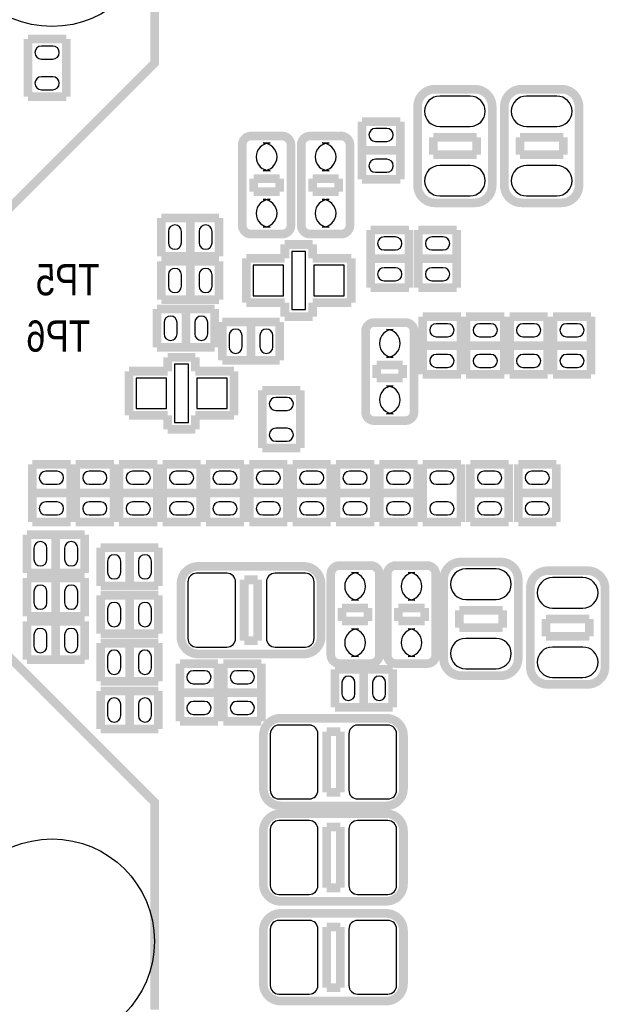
# Model space of a CAD drawing. Extents: x 0 to 181, y -28 to 74.
# Tile 10 of 13: x 128 to 146, y 20 to 49. Entities that reach past the tile are written whole.
import ezdxf

# ---------------------------------------------------------------- set-up
doc = ezdxf.new("R2010")
doc.units = 0
doc.layers.add('DXF_BOT', color=7, linetype='CONTINUOUS')

msp = doc.modelspace()

# ---------------------------------------------------------------- linework, layer by layer
at = {"layer": 'DXF_BOT', "const_width": 0.254}
msp.add_lwpolyline([(132.309362, 19.670268), (132.309362, 25.741376), (127.6477, 30.403038, -0.198912), (127.164338, 31.569914), (127.164338, 41.56075, -0.198912), (127.6477, 42.727626), (132.309362, 47.389288), (132.309362, 53.460396, 0.414214), (131.309364, 54.460394), (125.238256, 54.460394), (120.576594, 49.798732, -0.198912), (119.409718, 49.31537), (109.418882, 49.31537, -0.198912), (108.252006, 49.798732), (103.590344, 54.460394), (97.519236, 54.460394, 0.414214), (96.519238, 53.460396), (96.519238, 47.389288), (101.1809, 42.727626, -0.198912), (101.664262, 41.56075), (101.664262, 31.569914, -0.198912), (101.1809, 30.403038), (96.519238, 25.741376), (96.519238, 19.670268, 0.414214)], format="xyb", dxfattribs=at)
for points in [[(129.7178, 48.087788), (128.6002, 48.087788)], [(128.6002, 48.087788), (128.6002, 46.400212)], [(129.7178, 46.400212), (129.7178, 48.087788)], [(128.6002, 46.400212), (129.7178, 46.400212)], [(139.4968, 45.674788), (138.3792, 45.674788)], [(138.3792, 45.674788), (138.3792, 43.987212)], [(139.4968, 43.987212), (139.4968, 45.674788)], [(140.462, 44.704), (140.462, 45.212)], [(140.462, 45.212), (141.732, 45.212)], [(141.732, 45.212), (141.732, 44.704)], [(143.002, 44.704), (143.002, 45.212)], [(143.002, 45.212), (144.272, 45.212)], [(144.272, 45.212), (144.272, 44.704)], [(139.4968, 44.831), (138.3792, 44.831)], [(141.732, 44.704), (140.462, 44.704)], [(144.272, 44.704), (143.002, 44.704)], [(135.9662, 44.0055), (135.2042, 44.0055)], [(135.2042, 44.0055), (135.2042, 43.6245)], [(135.9662, 43.6245), (135.9662, 44.0055)], [(137.6934, 44.0055), (136.9314, 44.0055)], [(136.9314, 44.0055), (136.9314, 43.6245)], [(137.6934, 43.6245), (137.6934, 44.0055)], [(138.3792, 43.987212), (139.4968, 43.987212)], [(135.2042, 43.6245), (135.9662, 43.6245)], [(136.9314, 43.6245), (137.6934, 43.6245)], [(134.193788, 42.8498), (132.506212, 42.8498)], [(132.506212, 42.8498), (132.506212, 41.7322)], [(133.35, 42.8498), (133.35, 41.7322)], [(134.193788, 41.7322), (134.193788, 42.8498)], [(138.6332, 42.499788), (138.6332, 40.812212)], [(139.7508, 42.499788), (138.6332, 42.499788)], [(139.7508, 40.812212), (139.7508, 42.499788)], [(140.0302, 42.499788), (140.0302, 40.812212)], [(141.1478, 42.499788), (140.0302, 42.499788)], [(141.1478, 40.812212), (141.1478, 42.499788)], [(136.1186, 42.0751), (136.1186, 41.6687)], [(136.9314, 42.0751), (136.1186, 42.0751)], [(136.9314, 41.6687), (136.9314, 42.0751)], [(132.506212, 41.7322), (134.193788, 41.7322)], [(134.193788, 41.5798), (132.506212, 41.5798)], [(132.506212, 41.5798), (132.506212, 40.4622)], [(133.35, 41.5798), (133.35, 40.4622)], [(134.193788, 40.4622), (134.193788, 41.5798)], [(136.1186, 41.6687), (134.987284, 41.6687)], [(134.987284, 41.6687), (134.987284, 40.3733)], [(138.062716, 41.6687), (136.9314, 41.6687)], [(138.062716, 40.3733), (138.062716, 41.6687)], [(138.6332, 41.656), (139.7508, 41.656)], [(140.0302, 41.656), (141.1478, 41.656)], [(138.6332, 40.812212), (139.7508, 40.812212)], [(140.0302, 40.812212), (141.1478, 40.812212)], [(132.506212, 40.4622), (134.193788, 40.4622)], [(134.987284, 40.3733), (136.1186, 40.3733)], [(136.1186, 40.3733), (136.1186, 39.9669)], [(136.9314, 39.9669), (136.9314, 40.3733)], [(136.9314, 40.3733), (138.062716, 40.3733)], [(134.066788, 40.1828), (132.379212, 40.1828)], [(132.379212, 40.1828), (132.379212, 39.0652)], [(133.223, 40.1828), (133.223, 39.0652)], [(134.066788, 39.0652), (134.066788, 40.1828)], [(136.1186, 39.9669), (136.9314, 39.9669)], [(141.2748, 39.959788), (140.1572, 39.959788)], [(140.1572, 39.959788), (140.1572, 38.272212)], [(141.2748, 38.272212), (141.2748, 39.959788)], [(142.5448, 39.959788), (141.4272, 39.959788)], [(141.4272, 39.959788), (141.4272, 38.272212)], [(142.5448, 38.272212), (142.5448, 39.959788)], [(143.8148, 39.959788), (142.6972, 39.959788)], [(142.6972, 39.959788), (142.6972, 38.272212)], [(143.8148, 38.272212), (143.8148, 39.959788)], [(145.0848, 39.959788), (143.9672, 39.959788)], [(143.9672, 39.959788), (143.9672, 38.272212)], [(145.0848, 38.272212), (145.0848, 39.959788)], [(135.971788, 39.8018), (134.284212, 39.8018)], [(134.284212, 39.8018), (134.284212, 38.6842)], [(135.128, 38.6842), (135.128, 39.8018)], [(135.971788, 38.6842), (135.971788, 39.8018)], [(141.2748, 39.116), (140.1572, 39.116)], [(142.5448, 39.116), (141.4272, 39.116)], [(143.8148, 39.116), (142.6972, 39.116)], [(145.0848, 39.116), (143.9672, 39.116)], [(132.379212, 39.0652), (134.066788, 39.0652)], [(132.6896, 38.7731), (132.6896, 38.3667)], [(133.5024, 38.7731), (132.6896, 38.7731)], [(133.5024, 38.3667), (133.5024, 38.7731)], [(134.284212, 38.6842), (135.971788, 38.6842)], [(139.573, 38.5445), (138.811, 38.5445)], [(138.811, 38.5445), (138.811, 38.1635)], [(139.573, 38.1635), (139.573, 38.5445)], [(132.6896, 38.3667), (131.558284, 38.3667)], [(131.558284, 38.3667), (131.558284, 37.0713)], [(134.633716, 38.3667), (133.5024, 38.3667)], [(134.633716, 37.0713), (134.633716, 38.3667)], [(140.1572, 38.272212), (141.2748, 38.272212)], [(141.4272, 38.272212), (142.5448, 38.272212)], [(142.6972, 38.272212), (143.8148, 38.272212)], [(143.9672, 38.272212), (145.0848, 38.272212)], [(138.811, 38.1635), (139.573, 38.1635)], [(136.5758, 37.800788), (135.4582, 37.800788)], [(135.4582, 37.800788), (135.4582, 36.113212)], [(136.5758, 36.113212), (136.5758, 37.800788)], [(131.558284, 37.0713), (132.6896, 37.0713)], [(132.6896, 37.0713), (132.6896, 36.6649)], [(133.5024, 36.6649), (133.5024, 37.0713)], [(133.5024, 37.0713), (134.633716, 37.0713)], [(132.6896, 36.6649), (133.5024, 36.6649)], [(135.4582, 36.113212), (136.5758, 36.113212)], [(128.7272, 35.641788), (128.7272, 33.954212)], [(129.8448, 35.641788), (128.7272, 35.641788)], [(129.8448, 33.954212), (129.8448, 35.641788)], [(129.9972, 35.641788), (129.9972, 33.954212)], [(131.1148, 35.641788), (129.9972, 35.641788)], [(131.1148, 33.954212), (131.1148, 35.641788)], [(131.2672, 35.641788), (131.2672, 33.954212)], [(132.3848, 35.641788), (131.2672, 35.641788)], [(132.3848, 33.954212), (132.3848, 35.641788)], [(132.5372, 35.641788), (132.5372, 33.954212)], [(133.6548, 35.641788), (132.5372, 35.641788)], [(133.6548, 33.954212), (133.6548, 35.641788)], [(133.8072, 35.641788), (133.8072, 33.954212)], [(134.9248, 35.641788), (133.8072, 35.641788)], [(134.9248, 33.954212), (134.9248, 35.641788)], [(135.0772, 35.641788), (135.0772, 33.954212)], [(136.1948, 35.641788), (135.0772, 35.641788)], [(136.1948, 33.954212), (136.1948, 35.641788)], [(136.3472, 35.641788), (136.3472, 33.954212)], [(137.4648, 35.641788), (136.3472, 35.641788)], [(137.4648, 33.954212), (137.4648, 35.641788)], [(137.6172, 35.641788), (137.6172, 33.954212)], [(138.7348, 35.641788), (137.6172, 35.641788)], [(138.7348, 33.954212), (138.7348, 35.641788)], [(138.8872, 35.641788), (138.8872, 33.954212)], [(140.0048, 35.641788), (138.8872, 35.641788)], [(140.0048, 33.954212), (140.0048, 35.641788)], [(141.2748, 35.641788), (140.1572, 35.641788)], [(140.1572, 35.641788), (140.1572, 33.954212)], [(141.2748, 33.954212), (141.2748, 35.641788)], [(141.5542, 35.641788), (141.5542, 33.954212)], [(142.6718, 35.641788), (141.5542, 35.641788)], [(142.6718, 33.954212), (142.6718, 35.641788)], [(142.9512, 35.641788), (142.9512, 33.954212)], [(144.0688, 35.641788), (142.9512, 35.641788)], [(144.0688, 33.954212), (144.0688, 35.641788)], [(128.7272, 34.798), (129.8448, 34.798)], [(129.9972, 34.798), (131.1148, 34.798)], [(131.2672, 34.798), (132.3848, 34.798)], [(132.5372, 34.798), (133.6548, 34.798)], [(133.8072, 34.798), (134.9248, 34.798)], [(135.0772, 34.798), (136.1948, 34.798)], [(136.3472, 34.798), (137.4648, 34.798)], [(137.6172, 34.798), (138.7348, 34.798)], [(138.8872, 34.798), (140.0048, 34.798)], [(141.5542, 34.798), (142.6718, 34.798)], [(142.9512, 34.798), (144.0688, 34.798)], [(128.7272, 33.954212), (129.8448, 33.954212)], [(129.9972, 33.954212), (131.1148, 33.954212)], [(131.2672, 33.954212), (132.3848, 33.954212)], [(132.5372, 33.954212), (133.6548, 33.954212)], [(133.8072, 33.954212), (134.9248, 33.954212)], [(135.0772, 33.954212), (136.1948, 33.954212)], [(136.3472, 33.954212), (137.4648, 33.954212)], [(137.6172, 33.954212), (138.7348, 33.954212)], [(138.8872, 33.954212), (140.0048, 33.954212)], [(140.1572, 33.954212), (141.2748, 33.954212)], [(141.5542, 33.954212), (142.6718, 33.954212)], [(142.9512, 33.954212), (144.0688, 33.954212)], [(130.256788, 33.5788), (128.569212, 33.5788)], [(128.569212, 33.5788), (128.569212, 32.4612)], [(129.413, 32.4612), (129.413, 33.5788)], [(130.256788, 32.4612), (130.256788, 33.5788)], [(132.415788, 33.1978), (130.728212, 33.1978)], [(130.728212, 33.1978), (130.728212, 32.0802)], [(131.572, 33.1978), (131.572, 32.0802)], [(132.415788, 32.0802), (132.415788, 33.1978)], [(128.569212, 32.4612), (130.256788, 32.4612)], [(128.569212, 32.3088), (128.569212, 31.1912)], [(130.256788, 32.3088), (128.569212, 32.3088)], [(129.413, 31.1912), (129.413, 32.3088)], [(130.256788, 31.1912), (130.256788, 32.3088)], [(135.327898, 32.258), (134.928102, 32.258)], [(134.928102, 32.258), (134.928102, 30.48)], [(135.327898, 30.48), (135.327898, 32.258)], [(130.728212, 32.0802), (132.415788, 32.0802)], [(132.415788, 31.8008), (130.728212, 31.8008)], [(130.728212, 31.8008), (130.728212, 30.6832)], [(131.572, 31.8008), (131.572, 30.6832)], [(132.415788, 30.6832), (132.415788, 31.8008)], [(138.557, 31.4325), (137.795, 31.4325)], [(137.795, 31.4325), (137.795, 31.0515)], [(138.557, 31.0515), (138.557, 31.4325)], [(140.208, 31.4325), (139.446, 31.4325)], [(139.446, 31.4325), (139.446, 31.0515)], [(140.208, 31.0515), (140.208, 31.4325)], [(141.224, 30.861), (141.224, 31.369)], [(141.224, 31.369), (142.494, 31.369)], [(142.494, 31.369), (142.494, 30.861)], [(128.569212, 31.1912), (130.256788, 31.1912)], [(130.256788, 31.0388), (128.569212, 31.0388)], [(128.569212, 31.0388), (128.569212, 29.9212)], [(129.413, 29.9212), (129.413, 31.0388)], [(130.256788, 29.9212), (130.256788, 31.0388)], [(137.795, 31.0515), (138.557, 31.0515)], [(139.446, 31.0515), (140.208, 31.0515)], [(143.764, 30.607), (143.764, 31.115)], [(143.764, 31.115), (145.034, 31.115)], [(145.034, 31.115), (145.034, 30.607)], [(142.494, 30.861), (141.224, 30.861)], [(130.728212, 30.6832), (132.415788, 30.6832)], [(134.928102, 30.48), (135.327898, 30.48)], [(145.034, 30.607), (143.764, 30.607)], [(132.415788, 30.4038), (130.728212, 30.4038)], [(130.728212, 30.4038), (130.728212, 29.2862)], [(131.572, 30.4038), (131.572, 29.2862)], [(132.415788, 29.2862), (132.415788, 30.4038)], [(128.569212, 29.9212), (130.256788, 29.9212)], [(133.0452, 29.799788), (133.0452, 28.112212)], [(134.1628, 29.799788), (133.0452, 29.799788)], [(134.1628, 28.112212), (134.1628, 29.799788)], [(134.3152, 29.799788), (134.3152, 28.112212)], [(135.4328, 29.799788), (134.3152, 29.799788)], [(135.4328, 28.112212), (135.4328, 29.799788)], [(139.273788, 29.6418), (137.586212, 29.6418)], [(137.586212, 29.6418), (137.586212, 28.5242)], [(138.43, 29.6418), (138.43, 28.5242)], [(139.273788, 28.5242), (139.273788, 29.6418)], [(130.728212, 29.2862), (132.415788, 29.2862)], [(132.415788, 29.0068), (130.728212, 29.0068)], [(130.728212, 29.0068), (130.728212, 27.8892)], [(131.572, 29.0068), (131.572, 27.8892)], [(132.415788, 27.8892), (132.415788, 29.0068)], [(133.0452, 28.956), (134.1628, 28.956)], [(134.3152, 28.956), (135.4328, 28.956)], [(137.586212, 28.5242), (139.273788, 28.5242)], [(130.728212, 27.8892), (132.415788, 27.8892)], [(133.0452, 28.112212), (134.1628, 28.112212)], [(134.3152, 28.112212), (135.4328, 28.112212)], [(137.341102, 27.813), (137.341102, 26.035)], [(137.740898, 27.813), (137.341102, 27.813)], [(137.740898, 26.035), (137.740898, 27.813)], [(137.341102, 26.035), (137.740898, 26.035)], [(137.341102, 25.019), (137.341102, 23.241)], [(137.740898, 25.019), (137.341102, 25.019)], [(137.740898, 23.241), (137.740898, 25.019)], [(137.341102, 23.241), (137.740898, 23.241)], [(137.341102, 22.098), (137.341102, 20.32)], [(137.740898, 22.098), (137.341102, 22.098)], [(137.740898, 20.32), (137.740898, 22.098)], [(137.341102, 20.32), (137.740898, 20.32)]]:
    msp.add_lwpolyline(points, dxfattribs=at)
at = {"layer": 'DXF_BOT'}
for points in [[(129.3241, 47.884588), (128.9939, 47.884588, 1), (128.9939, 47.503588), (129.3241, 47.503588, 1)], [(129.3241, 46.984412), (128.9939, 46.984412, 1), (128.9939, 46.603412), (129.3241, 46.603412, 1)], [(141.5415, 46.4185), (140.6525, 46.4185, 1), (140.6525, 45.5295), (141.5415, 45.5295, 1)], [(144.0815, 46.4185), (143.1925, 46.4185, 1), (143.1925, 45.5295), (144.0815, 45.5295, 1)], [(138.7729, 45.090588), (139.1031, 45.090588, 1), (139.1031, 45.471588), (138.7729, 45.471588, 1)], [(135.6868, 44.2341), (135.4836, 44.2341, 1), (135.4836, 45.0469), (135.6868, 45.0469, 1)], [(137.414, 44.2341), (137.2108, 44.2341, 1), (137.2108, 45.0469), (137.414, 45.0469, 1)], [(138.7729, 44.190412), (139.1031, 44.190412, 1), (139.1031, 44.571412), (138.7729, 44.571412, 1)], [(141.5415, 44.3865), (140.6525, 44.3865, 1), (140.6525, 43.4975), (141.5415, 43.4975, 1)], [(144.0815, 44.3865), (143.1925, 44.3865, 1), (143.1925, 43.4975), (144.0815, 43.4975, 1)], [(135.6868, 42.5831), (135.4836, 42.5831, 1), (135.4836, 43.3959), (135.6868, 43.3959, 1)], [(137.414, 42.5831), (137.2108, 42.5831, 1), (137.2108, 43.3959), (137.414, 43.3959, 1)], [(133.090412, 42.1259), (133.090412, 42.4561, 1), (132.709412, 42.4561), (132.709412, 42.1259, 1)], [(133.990588, 42.1259), (133.990588, 42.4561, 1), (133.609588, 42.4561), (133.609588, 42.1259, 1)], [(139.3571, 42.296588), (139.0269, 42.296588, 1), (139.0269, 41.915588), (139.3571, 41.915588, 1)], [(140.7541, 42.296588), (140.4239, 42.296588, 1), (140.4239, 41.915588), (140.7541, 41.915588, 1)], [(133.090412, 40.8559), (133.090412, 41.1861, 1), (132.709412, 41.1861), (132.709412, 40.8559, 1)], [(133.990588, 40.8559), (133.990588, 41.1861, 1), (133.609588, 41.1861), (133.609588, 40.8559, 1)], [(139.3571, 41.396412), (139.0269, 41.396412, 1), (139.0269, 41.015412), (139.3571, 41.015412, 1)], [(140.7541, 41.396412), (140.4239, 41.396412, 1), (140.4239, 41.015412), (140.7541, 41.015412, 1)], [(132.963412, 39.4589), (132.963412, 39.7891, 1), (132.582412, 39.7891), (132.582412, 39.4589, 1)], [(133.863588, 39.4589), (133.863588, 39.7891, 1), (133.482588, 39.7891), (133.482588, 39.4589, 1)], [(134.487412, 39.4081), (134.487412, 39.0779, 1), (134.868412, 39.0779), (134.868412, 39.4081, 1)], [(135.387588, 39.4081), (135.387588, 39.0779, 1), (135.768588, 39.0779), (135.768588, 39.4081, 1)], [(139.2936, 38.7731), (139.0904, 38.7731, 1), (139.0904, 39.5859), (139.2936, 39.5859, 1)], [(140.5509, 39.375588), (140.8811, 39.375588, 1), (140.8811, 39.756588), (140.5509, 39.756588, 1)], [(141.8209, 39.375588), (142.1511, 39.375588, 1), (142.1511, 39.756588), (141.8209, 39.756588, 1)], [(143.0909, 39.375588), (143.4211, 39.375588, 1), (143.4211, 39.756588), (143.0909, 39.756588, 1)], [(144.3609, 39.375588), (144.6911, 39.375588, 1), (144.6911, 39.756588), (144.3609, 39.756588, 1)], [(140.5509, 38.475412), (140.8811, 38.475412, 1), (140.8811, 38.856412), (140.5509, 38.856412, 1)], [(141.8209, 38.475412), (142.1511, 38.475412, 1), (142.1511, 38.856412), (141.8209, 38.856412, 1)], [(143.0909, 38.475412), (143.4211, 38.475412, 1), (143.4211, 38.856412), (143.0909, 38.856412, 1)], [(144.3609, 38.475412), (144.6911, 38.475412, 1), (144.6911, 38.856412), (144.3609, 38.856412, 1)], [(139.2936, 37.1221), (139.0904, 37.1221, 1), (139.0904, 37.9349), (139.2936, 37.9349, 1)], [(136.1821, 37.597588), (135.8519, 37.597588, 1), (135.8519, 37.216588), (136.1821, 37.216588, 1)], [(136.1821, 36.697412), (135.8519, 36.697412, 1), (135.8519, 36.316412), (136.1821, 36.316412, 1)], [(129.4511, 35.438588), (129.1209, 35.438588, 1), (129.1209, 35.057588), (129.4511, 35.057588, 1)], [(130.7211, 35.438588), (130.3909, 35.438588, 1), (130.3909, 35.057588), (130.7211, 35.057588, 1)], [(131.9911, 35.438588), (131.6609, 35.438588, 1), (131.6609, 35.057588), (131.9911, 35.057588, 1)], [(133.2611, 35.438588), (132.9309, 35.438588, 1), (132.9309, 35.057588), (133.2611, 35.057588, 1)], [(134.5311, 35.438588), (134.2009, 35.438588, 1), (134.2009, 35.057588), (134.5311, 35.057588, 1)], [(135.8011, 35.438588), (135.4709, 35.438588, 1), (135.4709, 35.057588), (135.8011, 35.057588, 1)], [(137.0711, 35.438588), (136.7409, 35.438588, 1), (136.7409, 35.057588), (137.0711, 35.057588, 1)], [(138.3411, 35.438588), (138.0109, 35.438588, 1), (138.0109, 35.057588), (138.3411, 35.057588, 1)], [(139.6111, 35.438588), (139.2809, 35.438588, 1), (139.2809, 35.057588), (139.6111, 35.057588, 1)], [(140.5509, 35.057588), (140.8811, 35.057588, 1), (140.8811, 35.438588), (140.5509, 35.438588, 1)], [(142.2781, 35.438588), (141.9479, 35.438588, 1), (141.9479, 35.057588), (142.2781, 35.057588, 1)], [(143.6751, 35.438588), (143.3449, 35.438588, 1), (143.3449, 35.057588), (143.6751, 35.057588, 1)], [(129.4511, 34.538412), (129.1209, 34.538412, 1), (129.1209, 34.157412), (129.4511, 34.157412, 1)], [(130.7211, 34.538412), (130.3909, 34.538412, 1), (130.3909, 34.157412), (130.7211, 34.157412, 1)], [(131.9911, 34.538412), (131.6609, 34.538412, 1), (131.6609, 34.157412), (131.9911, 34.157412, 1)], [(133.2611, 34.538412), (132.9309, 34.538412, 1), (132.9309, 34.157412), (133.2611, 34.157412, 1)], [(134.5311, 34.538412), (134.2009, 34.538412, 1), (134.2009, 34.157412), (134.5311, 34.157412, 1)], [(135.8011, 34.538412), (135.4709, 34.538412, 1), (135.4709, 34.157412), (135.8011, 34.157412, 1)], [(137.0711, 34.538412), (136.7409, 34.538412, 1), (136.7409, 34.157412), (137.0711, 34.157412, 1)], [(138.3411, 34.538412), (138.0109, 34.538412, 1), (138.0109, 34.157412), (138.3411, 34.157412, 1)], [(139.6111, 34.538412), (139.2809, 34.538412, 1), (139.2809, 34.157412), (139.6111, 34.157412, 1)], [(140.5509, 34.157412), (140.8811, 34.157412, 1), (140.8811, 34.538412), (140.5509, 34.538412, 1)], [(142.2781, 34.538412), (141.9479, 34.538412, 1), (141.9479, 34.157412), (142.2781, 34.157412, 1)], [(143.6751, 34.538412), (143.3449, 34.538412, 1), (143.3449, 34.157412), (143.6751, 34.157412, 1)], [(128.772412, 33.1851), (128.772412, 32.8549, 1), (129.153412, 32.8549), (129.153412, 33.1851, 1)], [(129.672588, 33.1851), (129.672588, 32.8549, 1), (130.053588, 32.8549), (130.053588, 33.1851, 1)], [(131.312412, 32.4739), (131.312412, 32.8041, 1), (130.931412, 32.8041), (130.931412, 32.4739, 1)], [(132.212588, 32.4739), (132.212588, 32.8041, 1), (131.831588, 32.8041), (131.831588, 32.4739, 1)], [(142.3035, 32.5755), (141.4145, 32.5755, 1), (141.4145, 31.6865), (142.3035, 31.6865, 1)], [(134.422388, 32.4485), (133.533388, 32.4485, 0.414214), (133.279388, 32.1945), (133.279388, 30.5435, 0.414214), (133.533388, 30.2895), (134.422388, 30.2895, 0.414214), (134.676388, 30.5435), (134.676388, 32.1945, 0.414214), (134.422388, 32.4485)], [(136.722612, 32.4485), (135.833612, 32.4485, 0.414214), (135.579612, 32.1945), (135.579612, 30.5435, 0.414214), (135.833612, 30.2895), (136.722612, 30.2895, 0.414214), (136.976612, 30.5435), (136.976612, 32.1945, 0.414214), (136.722612, 32.4485)], [(138.2776, 31.6611), (138.0744, 31.6611, 1), (138.0744, 32.4739), (138.2776, 32.4739, 1)], [(139.9286, 31.6611), (139.7254, 31.6611, 1), (139.7254, 32.4739), (139.9286, 32.4739, 1)], [(144.8435, 32.3215), (143.9545, 32.3215, 1), (143.9545, 31.4325), (144.8435, 31.4325, 1)], [(128.772412, 31.9151), (128.772412, 31.5849, 1), (129.153412, 31.5849), (129.153412, 31.9151, 1)], [(129.672588, 31.9151), (129.672588, 31.5849, 1), (130.053588, 31.5849), (130.053588, 31.9151, 1)], [(131.312412, 31.0769), (131.312412, 31.4071, 1), (130.931412, 31.4071), (130.931412, 31.0769, 1)], [(132.212588, 31.0769), (132.212588, 31.4071, 1), (131.831588, 31.4071), (131.831588, 31.0769, 1)], [(128.772412, 30.6451), (128.772412, 30.3149, 1), (129.153412, 30.3149), (129.153412, 30.6451, 1)], [(129.672588, 30.6451), (129.672588, 30.3149, 1), (130.053588, 30.3149), (130.053588, 30.6451, 1)], [(138.2776, 30.0101), (138.0744, 30.0101, 1), (138.0744, 30.8229), (138.2776, 30.8229, 1)], [(139.9286, 30.0101), (139.7254, 30.0101, 1), (139.7254, 30.8229), (139.9286, 30.8229, 1)], [(142.3035, 30.5435), (141.4145, 30.5435, 1), (141.4145, 29.6545), (142.3035, 29.6545, 1)], [(144.8435, 30.2895), (143.9545, 30.2895, 1), (143.9545, 29.4005), (144.8435, 29.4005, 1)], [(131.312412, 29.6799), (131.312412, 30.0101, 1), (130.931412, 30.0101), (130.931412, 29.6799, 1)], [(132.212588, 29.6799), (132.212588, 30.0101, 1), (131.831588, 30.0101), (131.831588, 29.6799, 1)], [(133.7691, 29.596588), (133.4389, 29.596588, 1), (133.4389, 29.215588), (133.7691, 29.215588, 1)], [(135.0391, 29.596588), (134.7089, 29.596588, 1), (134.7089, 29.215588), (135.0391, 29.215588, 1)], [(138.170412, 28.9179), (138.170412, 29.2481, 1), (137.789412, 29.2481), (137.789412, 28.9179, 1)], [(139.070588, 28.9179), (139.070588, 29.2481, 1), (138.689588, 29.2481), (138.689588, 28.9179, 1)], [(131.312412, 28.2829), (131.312412, 28.6131, 1), (130.931412, 28.6131), (130.931412, 28.2829, 1)], [(132.212588, 28.2829), (132.212588, 28.6131, 1), (131.831588, 28.6131), (131.831588, 28.2829, 1)], [(133.7691, 28.696412), (133.4389, 28.696412, 1), (133.4389, 28.315412), (133.7691, 28.315412, 1)], [(135.0391, 28.696412), (134.7089, 28.696412, 1), (134.7089, 28.315412), (135.0391, 28.315412, 1)], [(135.946388, 25.8445), (136.835388, 25.8445, 0.414214), (137.089388, 26.0985), (137.089388, 27.7495, 0.414214), (136.835388, 28.0035), (135.946388, 28.0035, 0.414214), (135.692388, 27.7495), (135.692388, 26.0985, 0.414214), (135.946388, 25.8445)], [(138.246612, 25.8445), (139.135612, 25.8445, 0.414214), (139.389612, 26.0985), (139.389612, 27.7495, 0.414214), (139.135612, 28.0035), (138.246612, 28.0035, 0.414214), (137.992612, 27.7495), (137.992612, 26.0985, 0.414214), (138.246612, 25.8445)], [(135.946388, 23.0505), (136.835388, 23.0505, 0.414214), (137.089388, 23.3045), (137.089388, 24.9555, 0.414214), (136.835388, 25.2095), (135.946388, 25.2095, 0.414214), (135.692388, 24.9555), (135.692388, 23.3045, 0.414214), (135.946388, 23.0505)], [(138.246612, 23.0505), (139.135612, 23.0505, 0.414214), (139.389612, 23.3045), (139.389612, 24.9555, 0.414214), (139.135612, 25.2095), (138.246612, 25.2095, 0.414214), (137.992612, 24.9555), (137.992612, 23.3045, 0.414214), (138.246612, 23.0505)], [(135.946388, 20.1295), (136.835388, 20.1295, 0.414214), (137.089388, 20.3835), (137.089388, 22.0345, 0.414214), (136.835388, 22.2885), (135.946388, 22.2885, 0.414214), (135.692388, 22.0345), (135.692388, 20.3835, 0.414214), (135.946388, 20.1295)], [(138.246612, 20.1295), (139.135612, 20.1295, 0.414214), (139.389612, 20.3835), (139.389612, 22.0345, 0.414214), (139.135612, 22.2885), (138.246612, 22.2885, 0.414214), (137.992612, 22.0345), (137.992612, 20.3835, 0.414214), (138.246612, 20.1295)]]:
    msp.add_lwpolyline(points, format="xyb", close=True, dxfattribs=at)
at = {"layer": 'DXF_BOT', "const_width": 0.254}
for points in [[(140.5128, 43.2943), (141.6812, 43.2943, 0.414214), (142.1892, 43.8023), (142.1892, 46.1137, 0.414214), (141.6812, 46.6217), (140.5128, 46.6217, 0.414214), (140.0048, 46.1137), (140.0048, 43.8023, 0.414214), (140.5128, 43.2943)], [(143.0528, 43.2943), (144.2212, 43.2943, 0.414214), (144.7292, 43.8023), (144.7292, 46.1137, 0.414214), (144.2212, 46.6217), (143.0528, 46.6217, 0.414214), (142.5448, 46.1137), (142.5448, 43.8023, 0.414214), (143.0528, 43.2943)], [(136.0424, 42.3799), (135.128, 42.3799, -0.414214), (134.874, 42.6339), (134.874, 44.9961, -0.414214), (135.128, 45.2501), (136.0424, 45.2501, -0.414214), (136.2964, 44.9961), (136.2964, 42.6339, -0.414214), (136.0424, 42.3799)], [(137.7696, 42.3799), (136.8552, 42.3799, -0.414214), (136.6012, 42.6339), (136.6012, 44.9961, -0.414214), (136.8552, 45.2501), (137.7696, 45.2501, -0.414214), (138.0236, 44.9961), (138.0236, 42.6339, -0.414214), (137.7696, 42.3799)], [(139.6492, 36.9189), (138.7348, 36.9189, -0.414214), (138.4808, 37.1729), (138.4808, 39.5351, -0.414214), (138.7348, 39.7891), (139.6492, 39.7891, -0.414214), (139.9032, 39.5351), (139.9032, 37.1729, -0.414214), (139.6492, 36.9189)], [(141.2748, 29.4513), (142.4432, 29.4513, 0.414214), (142.9512, 29.9593), (142.9512, 32.2707, 0.414214), (142.4432, 32.7787), (141.2748, 32.7787, 0.414214), (140.7668, 32.2707), (140.7668, 29.9593, 0.414214), (141.2748, 29.4513)], [(137.179812, 30.5943), (137.179812, 32.1437, 0.414214), (136.671812, 32.6517), (133.584188, 32.6517, 0.414214), (133.076188, 32.1437), (133.076188, 30.5943, 0.414214), (133.584188, 30.0863), (136.671812, 30.0863, 0.414214), (137.179812, 30.5943)], [(138.6332, 29.8069), (137.7188, 29.8069, -0.414214), (137.4648, 30.0609), (137.4648, 32.4231, -0.414214), (137.7188, 32.6771), (138.6332, 32.6771, -0.414214), (138.8872, 32.4231), (138.8872, 30.0609, -0.414214), (138.6332, 29.8069)], [(140.2842, 29.8069), (139.3698, 29.8069, -0.414214), (139.1158, 30.0609), (139.1158, 32.4231, -0.414214), (139.3698, 32.6771), (140.2842, 32.6771, -0.414214), (140.5382, 32.4231), (140.5382, 30.0609, -0.414214), (140.2842, 29.8069)], [(143.8148, 29.1973), (144.9832, 29.1973, 0.414214), (145.4912, 29.7053), (145.4912, 32.0167, 0.414214), (144.9832, 32.5247), (143.8148, 32.5247, 0.414214), (143.3068, 32.0167), (143.3068, 29.7053, 0.414214), (143.8148, 29.1973)], [(135.489188, 27.6987), (135.489188, 26.1493, 0.414214), (135.997188, 25.6413), (139.084812, 25.6413, 0.414214), (139.592812, 26.1493), (139.592812, 27.6987, 0.414214), (139.084812, 28.2067), (135.997188, 28.2067, 0.414214), (135.489188, 27.6987)], [(135.489188, 24.9047), (135.489188, 23.3553, 0.414214), (135.997188, 22.8473), (139.084812, 22.8473, 0.414214), (139.592812, 23.3553), (139.592812, 24.9047, 0.414214), (139.084812, 25.4127), (135.997188, 25.4127, 0.414214), (135.489188, 24.9047)], [(135.489188, 21.9837), (135.489188, 20.4343, 0.414214), (135.997188, 19.9263), (139.084812, 19.9263, 0.414214), (139.592812, 20.4343), (139.592812, 21.9837, 0.414214), (139.084812, 22.4917), (135.997188, 22.4917, 0.414214), (135.489188, 21.9837)]]:
    msp.add_lwpolyline(points, format="xyb", close=True, dxfattribs=at)
at = {"layer": 'DXF_BOT'}
for points in [[(136.3218, 41.8719), (136.3218, 40.1701), (136.7282, 40.1701), (136.7282, 41.8719)], [(135.190484, 41.4655), (135.190484, 40.5765), (136.079484, 40.5765), (136.079484, 41.4655)], [(136.970516, 41.4655), (136.970516, 40.5765), (137.859516, 40.5765), (137.859516, 41.4655)], [(132.8928, 38.5699), (132.8928, 36.8681), (133.2992, 36.8681), (133.2992, 38.5699)], [(131.761484, 38.1635), (131.761484, 37.2745), (132.650484, 37.2745), (132.650484, 38.1635)], [(133.541516, 38.1635), (133.541516, 37.2745), (134.430516, 37.2745), (134.430516, 38.1635)]]:
    msp.add_lwpolyline(points, close=True, dxfattribs=at)
for centre in [(129.304288, 51.45532), (129.304288, 21.675344)]:
    msp.add_circle(centre, 2.9972, dxfattribs=at)

# ---------------------------------------------------------------- texts
at = {"layer": 'DXF_BOT', "text_generation_flag": 2, "width": 0.833333}
for s, p in [('TP5', (130.6957, 40.5892)), ('TP6', (130.4163, 38.9382))]:
    msp.add_text(s, height=0.9144, dxfattribs=at).set_placement(p)

doc.saveas('drawing.dxf')
